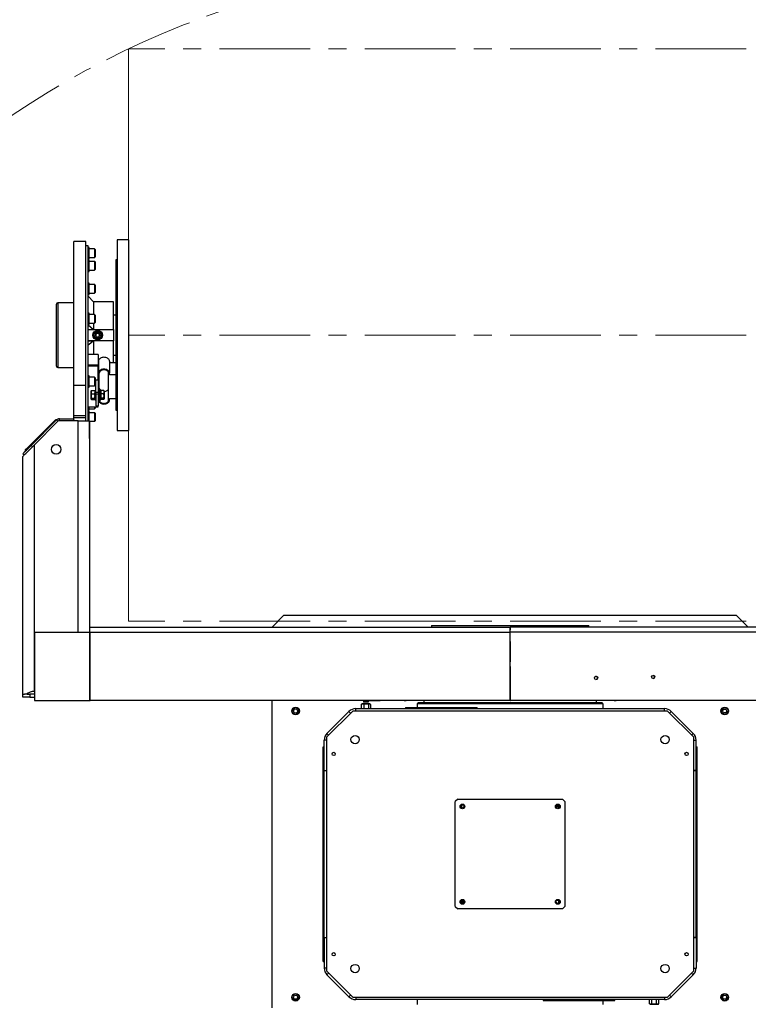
# Model space of a CAD drawing. Header units: millimetres. Extents: x 36 to 589, y 6 to 414.
# Tile 4 of 58: x 135 to 237, y 120 to 258. Entities that reach past the tile are written whole.
import ezdxf

# ---------------------------------------------------------------- set-up
doc = ezdxf.new("R2010")
doc.units = ezdxf.units.MM
doc.linetypes.add('CENTERX2', pattern=[20.32, 12.7, -2.54, 2.54, -2.54])
doc.styles.add('SLDTEXTSTYLE1', font='TXT', dxfattribs={"width": 0.75})
doc.dimstyles.new('SLDDIMSTYLE5', dxfattribs={"dimtxt": 3.5, "dimasz": 5, "dimexe": 0, "dimexo": 0.0625, "dimgap": 0.875, "dimtad": 0, "dimtih": 1, "dimtoh": 1, "dimdec": 0, "dimlfac": 15, "dimrnd": 1e-09, "dimzin": 12, "dimdsep": 46, "dimtxsty": 'SLDTEXTSTYLE1', "dimsah": 1, "dimcen": 0.09, "dimadec": 0, "dimazin": 0, "dimtfac": 1, "dimtdec": 0, "dimtofl": 0, "dimtmove": 0, "dimatfit": 3, "dimfxl": 0, "dimtolj": 1, "dimtzin": 12, "dimarcsym": 0})

# ---------------------------------------------------------------- blocks, each defined once
blk = doc.blocks.new('*D15')
at = {"color": 7, "linetype": 'Continuous', "lineweight": 0}
for p, q in [((301.93, 218.34), (314.66, 228.32)), ((314.66, 228.32), (335.04, 228.32))]:
    blk.add_line(p, q, dxfattribs=at)
blk.add_solid([(301.93, 218.34), (306.27, 220.91), (305.47, 221.93)], dxfattribs=at)
at = {"color": 7, "linetype": 'Continuous', "lineweight": 0, "char_height": 3.5, "attachment_point": 1, "style": 'SLDTEXTSTYLE1'}
for s, insert in [('%%c', (317.83, 232.83)), ('3736', (323.11, 232.83))]:
    blk.add_mtext(s, dxfattribs=dict(at, insert=insert))

msp = doc.modelspace()

# ---------------------------------------------------------------- linework, layer by layer
at = {"color": 7, "linetype": 'Continuous', "lineweight": 0}
msp.add_line((150.607635, 254.0172337), (150.607635, 174.0172337), dxfattribs=at)
at = {"color": 7, "linetype": 'CENTERX2', "lineweight": 0}
for p, q in [((257.2743017, 254.0172337), (150.607635, 254.0172337)), ((257.2743017, 214.0172337), (150.6217928, 214.0172337)), ((257.2743017, 174.0172337), (150.607635, 174.0172337))]:
    msp.add_line(p, q, dxfattribs=at)
at = {"color": 7, "linetype": 'Continuous', "lineweight": 30}
for p, q in [((142.9409669, 206.9955681), (142.9409669, 227.083903)), ((144.607636, 206.9955681), (144.607636, 227.083903)), ((150.6076342, 227.3505662), (149.0076349, 227.3505662)), ((149.0076349, 227.3505662), (149.0076349, 225.5642389)), ((150.6076342, 227.3505662), (150.6076342, 225.5642389)), ((144.940969, 226.5172377), (144.607636, 226.5172377)), ((144.940969, 202.0505681), (144.940969, 226.5172377)), ((145.1076355, 224.6597265), (145.1076355, 226.2597297)), ((145.8276358, 226.0597283), (145.1076355, 226.0597283)), ((145.8276358, 226.0597283), (145.8276358, 224.8597279)), ((145.9076331, 225.9797309), (145.9076331, 224.9397252)), ((145.1076355, 224.8597279), (145.8276358, 224.8597279)), ((145.1076355, 222.9177132), (145.1076355, 224.5177164)), ((145.8276358, 224.317715), (145.1076355, 224.317715)), ((145.8276358, 224.317715), (145.8276358, 223.1177146)), ((149.0076349, 224.5172316), (148.8076336, 224.5172316)), ((148.8076336, 224.5172316), (148.8076336, 203.5172318)), ((149.0076349, 225.5642389), (149.0076349, 200.6839012)), ((150.6076342, 225.5642389), (150.6076342, 200.6839012)), ((145.1076355, 223.1177146), (145.8276358, 223.1177146)), ((145.9076331, 224.2377097), (145.9076331, 223.1977119)), ((145.1076355, 219.9331973), (145.1076355, 221.2988828)), ((145.8276358, 221.0988894), (145.1076355, 221.0988894)), ((145.8276358, 221.0988894), (145.8276358, 219.8988889)), ((145.9076331, 221.018884), (145.9076331, 219.9788863)), ((145.6952141, 218.6838999), (144.940969, 219.438145)), ((145.1076355, 219.6988875), (145.1076355, 219.9331973)), ((145.1076355, 219.8988889), (145.8276358, 219.8988889)), ((140.5009673, 218.325819), (140.5009673, 218.3505669)), ((140.5009673, 209.6839005), (140.5009673, 218.325819)), ((140.7009687, 218.5505683), (140.7009687, 218.524676)), ((140.7009687, 218.524676), (140.7009687, 209.4838991)), ((148.4743005, 218.6838999), (145.6952141, 218.6838999)), ((145.6952141, 218.6838999), (145.6952141, 216.8932889)), ((148.4743005, 214.8032242), (148.4743005, 218.6838999)), ((145.1076355, 215.4932871), (145.1076355, 217.0932903)), ((145.8276358, 216.8932889), (145.1076355, 216.8932889)), ((145.8276358, 216.8932889), (145.8276358, 215.6932885)), ((145.9076331, 216.8132836), (145.9076331, 215.7732859)), ((144.940969, 215.4353593), (145.6952141, 214.8032242)), ((144.940969, 214.8032242), (148.4743005, 214.8032242)), ((144.940969, 214.8032242), (145.6952141, 214.8032242)), ((145.1076355, 215.6932885), (145.8276358, 215.6932885)), ((145.6952141, 215.6932885), (145.6952141, 214.8032242)), ((148.4743005, 214.8032242), (148.4743005, 213.2312431)), ((145.9663834, 214.0172377), (145.9693438, 214.0223637)), ((145.9693438, 214.0121037), (145.9663834, 214.0172377)), ((146.1173779, 214.278767), (146.1203422, 214.2839009)), ((146.1203422, 213.7505665), (146.1173779, 213.7557004)), ((146.1203422, 214.2839009), (146.1262669, 214.2839009)), ((146.1262669, 213.7505665), (146.1203422, 213.7505665)), ((146.4223351, 214.2839009), (146.4282598, 214.2839009)), ((146.4282598, 213.7505665), (146.4223351, 213.7505665)), ((146.4282598, 214.2839009), (146.4312242, 214.278767)), ((146.4312242, 213.7557004), (146.4282598, 213.7505665)), ((146.5792583, 214.0223637), (146.5822226, 214.0172377)), ((146.5822226, 214.0172377), (146.5792583, 214.0121037)), ((148.4743005, 213.2312431), (144.940969, 213.2312431)), ((144.940969, 213.2312431), (145.6952141, 213.2312431)), ((145.6952141, 213.2312431), (145.6952141, 211.3302285)), ((148.4743005, 210.1281459), (148.4743005, 213.2312431)), ((146.3409669, 211.3302285), (144.940969, 211.3302285)), ((146.3409669, 211.3302285), (146.3409669, 209.8688736)), ((144.940969, 209.8688736), (146.3409669, 209.8688736)), ((146.3409669, 209.6803083), (144.940969, 209.6803083)), ((146.3409669, 209.8688736), (146.3409669, 209.6803083)), ((146.3409669, 207.7829097), (146.3409669, 209.6803083)), ((146.3743017, 209.4210361), (146.3409669, 209.4210361)), ((146.3743017, 210.3638465), (146.3743017, 208.7139343)), ((147.9409701, 210.3638465), (147.9409701, 208.7139343)), ((148.8076336, 210.1281459), (147.9409701, 210.1281459)), ((145.1076355, 206.7355806), (145.1076355, 208.3355799)), ((145.8276358, 208.1355824), (145.1076355, 208.1355824)), ((145.8276358, 208.1355824), (145.8276358, 207.9598441)), ((145.8276358, 207.9598441), (145.8276358, 206.935582)), ((145.9076331, 208.0555811), (145.9076331, 207.9032753)), ((145.9076331, 207.9032753), (145.9076331, 207.0155794)), ((146.3743017, 208.7139343), (146.3743017, 207.7711239)), ((146.5076334, 205.9831355), (146.5076334, 208.7139343)), ((147.8076345, 204.9426967), (147.8076345, 208.7139343)), ((147.9409701, 208.4782337), (147.9409701, 208.7139343)), ((148.8076336, 208.4782337), (147.9409701, 208.4782337)), ((144.607636, 206.9955681), (142.9409669, 206.9955681)), ((142.9409669, 202.750569), (142.9409669, 206.9955681)), ((144.607636, 202.750569), (144.607636, 206.9955681)), ((145.1076355, 206.935582), (145.8276358, 206.935582)), ((146.0409687, 207.7829097), (146.3409669, 207.7829097)), ((146.0409687, 207.7711239), (146.0409687, 207.7829097)), ((146.0409687, 206.0269291), (146.0409687, 207.7711239)), ((146.3743017, 206.0269291), (146.3743017, 207.7711239)), ((145.3743027, 206.0504967), (145.3743027, 206.2164718)), ((145.3743027, 205.5031393), (145.3743027, 206.0504967)), ((145.3743027, 205.1024451), (145.3743027, 205.5031393)), ((145.3743027, 205.0831372), (145.3743027, 205.1024451)), ((145.424915, 206.2818383), (145.8570208, 206.2818383)), ((145.424915, 205.8191552), (145.8570208, 205.8191552)), ((145.424915, 205.1871235), (145.8570208, 205.1871235)), ((145.9076331, 206.3164686), (145.9076331, 205.1783973)), ((145.9076331, 205.1783973), (145.9076331, 204.9831365)), ((146.0409687, 205.7440852), (146.0409687, 206.0269291)), ((146.0409687, 206.0269291), (146.3743017, 206.0269291)), ((146.3743017, 205.7440852), (146.0409687, 205.7440852)), ((146.0409687, 205.7440852), (146.0409687, 204.1413083)), ((146.3743017, 206.0269291), (146.3743017, 205.7440852)), ((146.5743031, 205.9831355), (146.3743017, 205.9831355)), ((146.3743017, 204.1413083), (146.3743017, 205.7440852)), ((146.3743017, 205.3164695), (146.5743031, 205.3164695)), ((146.5076334, 204.9426967), (146.5076334, 205.3164695)), ((146.5743031, 204.9831365), (146.5743031, 206.3164686)), ((146.7076348, 204.9831365), (146.7076348, 206.3164686)), ((146.7076348, 206.2609488), (146.7343019, 206.2438383)), ((146.7343019, 206.2164718), (146.7076348, 206.2164718)), ((146.7076348, 205.0831372), (146.7343019, 205.0831372)), ((147.1236871, 206.2818383), (146.7343019, 206.2818383)), ((146.7343019, 206.2818383), (146.7343019, 206.0504967)), ((146.7343019, 206.0504967), (146.7343019, 205.8191552)), ((147.1236871, 205.8191552), (146.7343019, 205.8191552)), ((146.7343019, 205.8191552), (146.7343019, 205.5031393)), ((146.7343019, 205.5031393), (146.7343019, 205.1871235)), ((147.1236871, 205.1871235), (146.7343019, 205.1871235)), ((146.7343019, 205.1871235), (146.7343019, 205.1024451)), ((146.7343019, 205.1024451), (146.7343019, 205.0177708)), ((147.1743034, 206.2164718), (147.1624778, 206.236948)), ((147.1624778, 205.062657), (147.1743034, 205.0831372)), ((147.1743034, 206.2164718), (147.1743034, 206.0504967)), ((147.1743034, 206.0504967), (147.1743034, 205.5031393)), ((147.1743034, 205.5031393), (147.1743034, 205.1024451)), ((147.1743034, 205.1024451), (147.1743034, 205.0831372)), ((147.9409701, 205.1783973), (148.8076336, 205.1783973)), ((147.9409701, 204.9426967), (147.9409701, 205.1783973)), ((144.940969, 203.9763187), (146.3409669, 203.9763187)), ((145.1076355, 203.5167549), (145.1076355, 203.9763187)), ((145.1076355, 203.7167563), (145.8276358, 203.7167563)), ((145.424915, 205.0177708), (145.8570208, 205.0177708)), ((145.8276358, 203.9763187), (145.8276358, 203.7167563)), ((145.9076331, 203.9763187), (145.9076331, 203.7967537)), ((146.0409687, 204.1413083), (146.3743017, 204.1413083)), ((146.3409669, 203.9763187), (146.3409669, 204.1413083)), ((147.1236871, 205.0177708), (146.7343019, 205.0177708)), ((140.9180926, 202.0505681), (140.9180926, 202.3172353)), ((140.9180926, 202.3172353), (142.9409669, 202.3172353)), ((144.607636, 202.750569), (142.9409669, 202.750569)), ((142.9409669, 202.4505669), (142.9409669, 202.750569)), ((144.607636, 202.4505669), (142.9409669, 202.4505669)), ((142.9409669, 202.1838997), (142.9409669, 202.4505669)), ((144.607636, 202.4505669), (144.607636, 202.750569)), ((144.607636, 202.0505681), (144.607636, 202.4505669)), ((145.1076355, 202.0505681), (145.1076355, 203.3747369)), ((145.8276358, 203.1747395), (145.1076355, 203.1747395)), ((145.8276358, 203.1747395), (145.8276358, 202.5747393)), ((145.8276358, 202.5747393), (145.8276358, 201.9747391)), ((145.9076331, 203.0947382), (145.9076331, 202.5747393)), ((145.9076331, 202.5747393), (145.9076331, 202.0547404)), ((148.8076336, 203.5172318), (149.0076349, 203.5172318)), ((140.1948101, 202.0034248), (136.4235765, 198.2321912)), ((136.9892564, 198.6093138), (140.54097, 202.1610235)), ((137.4076333, 198.6505682), (140.7295313, 201.9724622)), ((140.2890887, 201.9091462), (140.1948101, 202.0034248)), ((140.4305107, 202.2391294), (140.5247933, 202.1448468)), ((140.7295313, 201.9724622), (140.54097, 202.1610235)), ((143.5409671, 202.0505681), (140.9180926, 202.0505681)), ((142.9409669, 202.1838997), (142.9409669, 202.0505681)), ((143.5409671, 202.0505681), (145.1409664, 202.0505681)), ((143.5409671, 172.4361116), (143.5409671, 202.0505681)), ((144.607636, 202.0505681), (144.5992675, 202.0505681)), ((145.1409664, 202.0505681), (145.1409664, 172.445094)), ((145.1409664, 201.9747391), (145.8276358, 201.9747391)), ((145.1409664, 199.7379516), (145.1409664, 201.9747391)), ((145.1409664, 199.5505665), (145.1409664, 199.7379516)), ((149.0076349, 200.6839012), (150.6076342, 200.6839012)), ((136.4235765, 198.2321912), (136.5178552, 198.1379086)), ((136.9892564, 198.6093138), (137.1778216, 198.4207525)), ((137.4076333, 198.6505682), (137.4076333, 164.2172331)), ((135.807638, 163.8172343), (135.807638, 197.0505689)), ((135.9993106, 197.2422415), (135.8107454, 197.4308028)), ((136.2821546, 197.902208), (136.187868, 197.9964867)), ((172.2743021, 174.8172337), (170.6743008, 173.2172345)), ((235.6076346, 174.8172337), (172.2743021, 174.8172337)), ((237.2076359, 173.2172345), (235.6076346, 174.8172337)), ((192.9409679, 173.4172339), (211.719143, 173.4172339)), ((211.719143, 173.4172339), (214.9409688, 173.4172339)), ((137.4518639, 172.4361056), (137.4518719, 162.9694397)), ((137.4518639, 172.4361056), (137.4534772, 172.4361056)), ((145.1749927, 172.4361136), (137.4534772, 172.4361056)), ((137.4534772, 172.4361056), (137.4534852, 162.9694397)), ((145.1320416, 172.4361136), (145.1867944, 172.4911982)), ((145.1749927, 172.4361136), (145.1750007, 162.9694456)), ((145.1984769, 172.4361136), (145.1749927, 172.4361136)), ((145.1958225, 172.4561129), (145.1759424, 172.4361136)), ((145.1867467, 172.4839006), (203.9186851, 172.4839006)), ((145.1867467, 172.4561129), (145.1867467, 172.4839006)), ((145.2184326, 172.4561129), (145.1867467, 172.4561129)), ((145.1867467, 172.4561129), (145.2133185, 172.4561129)), ((145.1984769, 172.4361136), (145.2184326, 172.4361136)), ((145.1984889, 162.9694456), (145.1984769, 172.4361136)), ((145.2076362, 173.2172345), (203.9409683, 173.2172345)), ((145.2184326, 172.4561129), (145.2133185, 172.4561129)), ((145.2184326, 172.4361136), (145.2184326, 172.4561129)), ((203.9186851, 172.4839006), (203.8869849, 162.9695013)), ((262.6743005, 173.2172345), (203.9409683, 173.2172345)), ((262.6951899, 172.4839006), (203.9632516, 172.4839006)), ((203.9949518, 162.9695013), (203.9632516, 172.4839006)), ((203.9409683, 171.1972907), (203.9314836, 168.3505669)), ((203.9504531, 168.3505669), (203.9409683, 171.1972907)), ((203.9409683, 168.3505669), (203.9280737, 168.3505669)), ((203.9409683, 166.0172338), (203.9409683, 168.3505669)), ((203.953863, 168.3505669), (203.9409683, 168.3505669)), ((203.9237094, 166.0172338), (203.9135549, 162.9695013)), ((203.9409683, 166.0172338), (203.9203374, 166.0172338)), ((203.9223766, 165.617233), (203.9595601, 165.617233)), ((203.9233762, 165.9172331), (203.9585605, 165.9172331)), ((203.9615993, 166.0172338), (203.9409683, 166.0172338)), ((203.9683818, 162.9695013), (203.9582273, 166.0172338)), ((135.807638, 163.4172335), (135.807638, 163.8172343)), ((135.807638, 163.8172343), (136.0430605, 163.8172343)), ((136.349333, 163.8172343), (136.0430605, 163.8172343)), ((136.4076342, 163.8172343), (136.349333, 163.8172343)), ((136.4076342, 163.8172343), (136.807637, 163.8172343)), ((136.807637, 163.8172343), (136.807637, 163.4172335)), ((137.4518719, 163.8172343), (136.807637, 163.8172343)), ((137.4076333, 164.2172331), (137.4518719, 164.2172331)), ((203.9190448, 164.6172339), (203.9628919, 164.6172339)), ((136.807637, 163.4172335), (135.807638, 163.4172335)), ((136.807637, 163.4172335), (137.4518719, 163.4172335)), ((137.4518719, 162.9694397), (145.1733834, 162.9694456)), ((137.4518719, 162.9694397), (137.4534852, 162.9694397)), ((137.4534852, 162.9694397), (145.1750007, 162.9694456)), ((145.1750007, 162.9694456), (145.1733834, 162.9694456)), ((145.1750007, 162.9694456), (145.1984889, 162.9694456)), ((203.8869849, 162.9695013), (145.1984889, 162.9694456)), ((145.1984889, 162.9694456), (145.2250566, 162.9694456)), ((203.9135549, 162.9695013), (145.2250566, 162.9694456)), ((170.607635, 162.9694695), (170.607635, 119.9983313)), ((183.1340518, 162.3996252), (183.1340518, 161.8172342)), ((183.254781, 162.4694819), (183.2536048, 162.4694819)), ((184.3202716, 162.4694819), (183.254781, 162.4694819)), ((184.1202702, 162.7861494), (183.4536042, 162.7861494)), ((184.0979423, 162.7028162), (183.4759321, 162.7028162)), ((183.4981348, 162.3996252), (183.4981348, 161.8172342)), ((183.9685009, 162.9694834), (185.7712136, 162.9694834)), ((184.1510203, 162.3996252), (184.1510203, 161.8172342)), ((184.4398227, 162.3996252), (184.4398227, 161.8172342)), ((203.9409683, 162.4839002), (190.9409688, 162.4839002)), ((203.9409683, 162.6172338), (191.0743014, 162.6172338)), ((191.8743021, 162.9694893), (191.8743021, 162.6172338)), ((203.9135549, 162.9695013), (203.8869849, 162.9695013)), ((216.8076353, 162.6172338), (203.9409683, 162.6172338)), ((216.9409679, 162.4839002), (203.9409683, 162.4839002)), ((203.9683818, 162.9695013), (203.9949518, 162.9695013)), ((262.6568801, 162.9694456), (203.9683818, 162.9695013)), ((262.6834478, 162.9694456), (203.9949518, 162.9695013)), ((216.0076346, 162.6172338), (216.0076346, 162.9694893)), ((173.6373292, 161.5350658), (173.8334583, 161.7724433)), ((173.7448381, 161.2465237), (173.6373292, 161.5350658)), ((174.048478, 161.1953591), (173.7448381, 161.2465237)), ((173.8334583, 161.7724433), (174.1370982, 161.7212767)), ((174.2446071, 161.4327346), (174.048478, 161.1953591)), ((174.1370982, 161.7212767), (174.2446071, 161.4327346)), ((181.9409675, 161.4839012), (178.2743023, 157.817234)), ((178.3314512, 158.3505247), (181.407635, 161.4267085)), ((181.6457059, 161.1886377), (181.407635, 161.4267085)), ((225.9409692, 161.4839012), (181.9409675, 161.4839012)), ((182.3504434, 161.8172342), (225.5314933, 161.8172342)), ((182.3504434, 161.4839012), (182.3504434, 161.8172342)), ((189.3110848, 161.9505678), (199.3110842, 161.9505678)), ((225.5314933, 161.4839012), (225.5314933, 161.8172342)), ((229.6076344, 157.817234), (225.9409692, 161.4839012)), ((226.2362308, 161.1886377), (226.4743016, 161.4267085)), ((229.5504854, 158.3505247), (226.4743016, 161.4267085)), ((233.6338864, 161.5066086), (233.8070935, 161.7611939)), ((233.7677624, 161.2293139), (233.6338864, 161.5066086)), ((234.0748436, 161.2066065), (233.7677624, 161.2293139)), ((233.8070935, 161.7611939), (234.1141747, 161.7384865)), ((234.2480507, 161.4611918), (234.0748436, 161.2066065)), ((234.1141747, 161.7384865), (234.2480507, 161.4611918)), ((178.5695221, 158.1124539), (178.3314512, 158.3505247)), ((229.3124146, 158.1124539), (229.5504854, 158.3505247)), ((177.9409256, 153.1505251), (177.9409256, 157.4077154)), ((178.2743023, 157.4077154), (177.9409256, 157.4077154)), ((178.2743023, 157.817234), (178.2743023, 125.1505667)), ((229.6076344, 125.1505667), (229.6076344, 157.817234)), ((229.6076344, 157.4077154), (229.9410111, 157.4077154)), ((229.9410111, 153.1505251), (229.9410111, 157.4077154)), ((177.807592, 126.4838581), (177.807592, 156.4838583)), ((177.807592, 156.4838583), (177.9409256, 156.4838583)), ((229.9410111, 156.4839427), (230.0743447, 156.4839427)), ((230.0743447, 126.4839425), (230.0743447, 156.4839427)), ((177.9409256, 129.8171912), (177.9409256, 153.1505251)), ((177.9409256, 153.1505251), (178.2743023, 153.1505251)), ((177.9409256, 153.1505251), (178.2743023, 153.1505251)), ((229.6076344, 153.1505251), (229.9410111, 153.1505251)), ((229.9410111, 153.1505251), (229.6076344, 153.1505251)), ((229.9410111, 129.8171912), (229.9410111, 153.1505251)), ((196.6076351, 149.1505672), (196.2743015, 148.8172337)), ((196.2743015, 134.1505671), (196.2743015, 148.8172337)), ((196.6076351, 149.1505672), (211.2743016, 149.1505672)), ((211.6076352, 148.8172337), (211.2743016, 149.1505672)), ((211.6076352, 148.8172337), (211.6076352, 134.1505671)), ((197.1260266, 148.322009), (197.1260266, 147.9791253)), ((210.3834327, 148.1839006), (210.8318375, 148.1839006)), ((210.8318375, 148.1172338), (210.3834327, 148.1172338)), ((210.3967509, 148.1839006), (210.3924052, 148.2216576)), ((210.7559101, 134.6457918), (210.7559101, 134.9886755)), ((196.2743015, 134.1505671), (196.6076351, 133.8172336)), ((211.2743016, 133.8172336), (196.6076351, 133.8172336)), ((197.0500992, 134.850567), (197.498504, 134.850567)), ((197.498504, 134.7839002), (197.0500992, 134.7839002)), ((211.2743016, 133.8172336), (211.6076352, 134.1505671)), ((177.9409256, 129.8172756), (178.2743023, 129.8172756)), ((177.9409256, 129.8172756), (177.9409256, 125.5600854)), ((177.9409256, 129.8171912), (178.2743023, 129.8171912)), ((229.9410111, 129.8172756), (229.6076344, 129.8172756)), ((229.6076344, 129.8171912), (229.9410111, 129.8171912)), ((229.9410111, 129.8172756), (229.9410111, 125.5600854)), ((177.807592, 126.4838581), (177.9409256, 126.4838581)), ((178.2743023, 125.5600854), (177.9409256, 125.5600854)), ((229.6076344, 125.5600854), (229.9410111, 125.5600854)), ((229.9410111, 126.4839425), (230.0743447, 126.4839425)), ((178.2743023, 125.1505667), (181.9409675, 121.4838996)), ((178.5695221, 124.8553469), (178.3314512, 124.617276)), ((178.3314512, 124.617276), (181.407635, 121.5410922)), ((225.9409692, 121.4838996), (229.6076344, 125.1505667)), ((229.5504854, 124.617276), (226.4743016, 121.5410922)), ((229.3124146, 124.8553469), (229.5504854, 124.617276)), ((173.633886, 121.506609), (173.8070931, 121.7611943)), ((173.767762, 121.2293142), (173.633886, 121.506609)), ((174.0748432, 121.2066069), (173.767762, 121.2293142)), ((173.8070931, 121.7611943), (174.1141743, 121.7384869)), ((174.2480503, 121.4611922), (174.0748432, 121.2066069)), ((174.1141743, 121.7384869), (174.2480503, 121.4611922)), ((181.6457059, 121.7791631), (181.407635, 121.5410922)), ((181.9409675, 121.4838996), (225.9409692, 121.4838996)), ((182.3504434, 121.4838996), (182.3504434, 121.1505666)), ((225.5314933, 121.1505666), (182.3504434, 121.1505666)), ((223.4421101, 120.5681756), (223.4421101, 121.1505666)), ((223.7309124, 120.5681756), (223.7309124, 121.1505666)), ((224.3837979, 120.5681756), (224.3837979, 121.1505666)), ((224.7478809, 120.5681756), (224.7478809, 121.1505666)), ((225.5314933, 121.4838996), (225.5314933, 121.1505666)), ((226.2362308, 121.7791631), (226.4743016, 121.5410922)), ((233.6373296, 121.5350662), (233.8334587, 121.7724417)), ((233.7448385, 121.2465241), (233.6373296, 121.5350662)), ((234.0484784, 121.1953575), (233.7448385, 121.2465241)), ((233.8334587, 121.7724417), (234.1370986, 121.7212771)), ((234.2446075, 121.432735), (234.0484784, 121.1953575)), ((234.1370986, 121.7212771), (234.2446075, 121.432735)), ((208.5708525, 121.017233), (218.5708519, 121.017233))]:
    msp.add_line(p, q, dxfattribs=at)
at = {"color": 7, "linetype": 'Continuous', "lineweight": 30, "flags": 128}
for points in [[(145.6952141, 213.2312431), (145.3214731, 212.9132245), (144.940969, 212.5991081)], [(147.9409701, 210.3638465), (147.929069, 210.4600325), (147.8937275, 210.5532939), (147.8360222, 210.6408014), (147.7577017, 210.7198928), (147.6611501, 210.78816), (147.5493, 210.8435367), (147.4255489, 210.884346), (147.2936597, 210.9093323), (147.1576339, 210.9177485), (147.0216122, 210.9093323), (146.889719, 210.884346), (146.7659678, 210.8435367), (146.6541177, 210.78816), (146.5575662, 210.7198928), (146.4792496, 210.6408014), (146.4215444, 210.5532939), (146.3862028, 210.4600325), (146.3743017, 210.3638465)], [(147.9409701, 208.7139343), (147.929069, 208.8101203), (147.8937275, 208.9033817), (147.8360222, 208.9908813), (147.7577017, 209.0699727), (147.6611501, 209.1382478), (147.5493, 209.1936245), (147.4255489, 209.2344259), (147.2936597, 209.2594201), (147.1576339, 209.2678363), (147.0216122, 209.2594201), (146.889719, 209.2344259), (146.7659678, 209.1936245), (146.6541177, 209.1382478), (146.5575662, 209.0699727), (146.4792496, 208.9908813), (146.4215444, 208.9033817), (146.3862028, 208.8101203), (146.3743017, 208.7139343)], [(147.8076345, 208.7139343), (147.7951453, 208.8036035), (147.7581587, 208.8898236), (147.6980891, 208.9692806), (147.6172533, 209.0389306), (147.5187546, 209.0960954), (147.40638, 209.1385657), (147.2844448, 209.1647202), (147.1576339, 209.1735497), (147.030827, 209.1647202), (146.9088918, 209.1385657), (146.7965132, 209.0960954), (146.6980146, 209.0389306), (146.6171787, 208.9692806), (146.5571132, 208.8898236), (146.5201265, 208.8036035), (146.5076334, 208.7139343)], [(147.1743034, 206.1331445), (147.2844448, 206.141823), (147.40638, 206.1679815), (147.5187546, 206.2104518), (147.6172533, 206.2676126), (147.6980891, 206.3372626), (147.7581587, 206.4167236), (147.7951453, 206.5029437), (147.8076345, 206.5926129)], [(147.1743034, 206.0504967), (147.1711324, 206.1064099), (147.1236871, 206.2818383)], [(147.1236871, 206.2818383), (147.1604115, 206.2403534), (147.1616553, 206.2364752)], [(147.1236871, 205.8191552), (147.1422758, 205.8689171), (147.1743034, 206.0504967)], [(147.1236871, 205.1871235), (147.1604115, 205.3419485), (147.1743034, 205.5031393)], [(147.1236871, 205.0177708), (147.1604115, 205.0592556), (147.1743034, 205.1024451)], [(146.3743017, 204.9426967), (146.3862028, 204.8465147), (146.4215444, 204.7532533), (146.4792496, 204.6657457), (146.5575662, 204.5866583), (146.6541177, 204.5183832), (146.7659678, 204.4630065), (146.889719, 204.4222012), (147.0216122, 204.3972109), (147.1576339, 204.3887947), (147.2936597, 204.3972109), (147.4255489, 204.4222012), (147.5493, 204.4630065), (147.6611501, 204.5183832), (147.7577017, 204.5866583), (147.8360222, 204.6657457), (147.8937275, 204.7532533), (147.929069, 204.8465147), (147.9409701, 204.9426967)], [(146.5076334, 204.9426967), (146.5201265, 204.8530275), (146.5571132, 204.7668074), (146.6171787, 204.6873465), (146.6980146, 204.6176964), (146.7965132, 204.5605356), (146.9088918, 204.5180653), (147.030827, 204.4919068), (147.1576339, 204.4830774), (147.2844448, 204.4919068), (147.40638, 204.5180653), (147.5187546, 204.5605356), (147.6172533, 204.6176964), (147.6980891, 204.6873465), (147.7581587, 204.7668074), (147.7951453, 204.8530275), (147.8076345, 204.9426967)], [(140.1948101, 202.0034248), (140.2407931, 202.0494118), (140.2850078, 202.0936265), (140.3257575, 202.1343762), (140.3614766, 202.1700913), (140.3907901, 202.1994049), (140.4125697, 202.2211884), (140.4259807, 202.2345994), (140.4305107, 202.2391294)], [(135.807638, 197.0505689), (135.8164039, 197.0593308), (135.8425981, 197.085529), (135.8859426, 197.1288775), (135.9459605, 197.1888954), (136.0219922, 197.2649271), (136.1132111, 197.3561381), (136.2186001, 197.461535), (136.3370226, 197.5799575), (136.4671753, 197.7101102), (136.6076356, 197.8505665), (136.7568539, 197.9997888), (136.9132088, 198.1561397), (137.0749758, 198.3179067), (137.2403906, 198.4833215), (137.4076333, 198.6505682)], [(135.8107454, 197.4308028), (135.8193364, 197.4393938), (135.8449902, 197.4650477), (135.8873334, 197.5073868), (135.945738, 197.5657954), (136.0193616, 197.6394191), (136.1071315, 197.7271849), (136.20776, 197.8278174), (136.319785, 197.9398424), (136.4415771, 198.0616306), (136.5713563, 198.1914097), (136.7072231, 198.3272765), (136.8472066, 198.46726), (136.9892564, 198.6093138)], [(136.187868, 197.9964867), (136.1923979, 198.0010166), (136.2058129, 198.0144316), (136.2275964, 198.0362112), (136.256906, 198.0655247), (136.2926211, 198.1012398), (136.3333748, 198.1419895), (136.3775935, 198.1862082), (136.4235765, 198.2321912)], [(185.7712136, 162.9694834), (185.7712136, 162.9694834)], [(224.6271517, 120.4983189), (224.6223257, 120.4983189), (224.5928413, 120.4983189), (224.5400813, 120.4983189), (224.4665073, 120.4983189), (224.3755625, 120.4983189), (224.2714988, 120.4983189), (224.1591817, 120.4983189), (224.0438627, 120.4983189), (223.9309357, 120.4983189), (223.8256798, 120.4983169), (223.7330165, 120.4983169), (223.6572788, 120.4983169), (223.6020094, 120.4983169), (223.5697911, 120.4983169), (223.56213, 120.4983169), (223.5793855, 120.4983169), (223.6207511, 120.4983169), (223.6842897, 120.4983169), (223.7670348, 120.4983169), (223.8651143, 120.4983189), (223.9739424, 120.4983189), (224.088431, 120.4983189), (224.2032276, 120.4983189), (224.3129617, 120.4983189), (224.4125055, 120.4983189), (224.4972017, 120.4983189), (224.5630926, 120.4983189), (224.6070948, 120.4983189), (224.6271517, 120.4983189)]]:
    msp.add_lwpolyline(points, dxfattribs=at)
at = {"color": 7, "linetype": 'CENTERX2', "lineweight": 0}
msp.add_circle((203.9480472, 141.4839004), 124.5288743, dxfattribs=at)
at = {"color": 7, "linetype": 'Continuous', "lineweight": 30}
for centre, radius in [((146.2743017, 214.0172337), 0.6666667), ((146.2743017, 214.0172337), 0.5333333), ((146.2743017, 214.0172337), 0.4666667), ((140.4743017, 198.0505671), 0.6666667), ((215.9580265, 166.1029182), 0.2265164), ((223.9403586, 166.2362517), 0.2265169), ((173.9409683, 161.4839004), 0.5333333), ((173.9409683, 161.4839004), 0.4666667), ((233.9409683, 161.4839004), 0.5333333), ((233.9409683, 161.4839004), 0.4666667), ((182.2743017, 157.4839004), 0.5833333), ((225.607635, 157.4839004), 0.5833333), ((179.2743017, 155.4839004), 0.2266667), ((228.607635, 155.4839004), 0.2266667), ((197.2743017, 148.1505671), 0.3333333), ((197.2743017, 148.1505671), 0.2266667), ((210.607635, 148.1505671), 0.3333333), ((210.607635, 148.1505671), 0.2266667), ((197.2743017, 134.8172337), 0.3333333), ((197.2743017, 134.8172337), 0.2266667), ((210.607635, 134.8172337), 0.3333333), ((210.607635, 134.8172337), 0.2266667), ((179.2743017, 127.4839004), 0.2266667), ((228.607635, 127.4839004), 0.2266667), ((182.2743017, 125.4839004), 0.5833333), ((225.607635, 125.4839004), 0.5833333), ((173.9409683, 121.4839004), 0.5333333), ((173.9409683, 121.4839004), 0.4666667), ((233.9409683, 121.4839004), 0.5333333), ((233.9409683, 121.4839004), 0.4666667)]:
    msp.add_circle(centre, radius, dxfattribs=at)
for centre, radius, start, end in [((145.827635, 225.9797287), 0.08, 0, 90), ((145.827635, 224.9397287), 0.08, 270, 360), ((145.827635, 224.2377125), 0.08, 0, 90), ((145.827635, 223.1977125), 0.08, 270, 0), ((145.827635, 221.0188864), 0.08, 0, 90), ((145.827635, 219.9788864), 0.08, 270, 360), ((140.7009683, 218.3505671), 0.2, 90, 180), ((145.827635, 216.8132875), 0.08, 0, 90), ((145.827635, 215.7732875), 0.08, 270, 0), ((145.9409683, 214.0172337), 0.3666667, 144.452785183, 215.547215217), ((146.2743017, 214.0172337), 0.305, 120.964238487, 179.035761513), ((146.2743017, 214.0172337), 0.305, 180.964238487, 239.035761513), ((146.2743017, 214.0172337), 0.2666667, 150, 210), ((146.2743017, 214.0172337), 0.2666667, 90, 150), ((146.2743017, 214.0172337), 0.2666667, 210, 270), ((146.2743017, 214.0172337), 0.305, 60.964238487, 119.035761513), ((146.2743017, 214.0172337), 0.305, 240.964238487, 299.035761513), ((146.2743017, 214.0172337), 0.2666667, 30, 90), ((146.2743017, 214.0172337), 0.2666667, 270, 330), ((146.2743017, 214.0172337), 0.305, 0.964238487, 59.035761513), ((146.2743017, 214.0172337), 0.305, 300.964238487, 359.035761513), ((146.2743017, 214.0172337), 0.2666667, 330, 30), ((146.607635, 214.0172337), 0.3666667, 324.452778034, 35.547221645), ((140.7009683, 209.6839004), 0.2, 180, 270), ((145.827635, 208.055581), 0.08, 0, 90), ((145.827635, 207.015581), 0.08, 270, 0), ((146.8965665, 206.6074083), 0.3892144, 182.178543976, 228.374728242), ((146.1146114, 205.49547), 1.0597197, 0.414660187, 17.784887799), ((147.0631236, 205.0934547), 0.1115427, 4.623089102, 57.114446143), ((145.827635, 203.7967549), 0.08, 270, 0), ((140.918092, 201.7839004), 0.5333333, 90, 135), ((145.827635, 203.0947388), 0.08, 0, 90), ((140.918092, 201.7839004), 0.2666667, 90, 135), ((145.827635, 202.0547388), 0.08, 270, 0), ((215.9308253, 166.103051), 0.2264469, 359.940558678, 86.565508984), ((215.9308655, 166.1025434), 0.2264068, 273.424912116, 0.069020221), ((223.9131545, 166.2363824), 0.2264492, 359.94111907, 86.565215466), ((223.9131963, 166.2358777), 0.2264075, 273.424828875, 0.068836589), ((137.407635, 162.6172337), 1.6, 90, 131.409622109), ((189.2743017, 163.4839004), 0.5333333, 254.692777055, 285.307331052), ((218.607635, 163.4839004), 0.5333333, 254.692668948, 285.307222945), ((182.3504441, 160.4839004), 1.3333333, 90, 135), ((225.5314926, 160.4839004), 1.3333333, 45, 90), ((179.2742595, 157.4077158), 1.3333333, 135, 180), ((228.6076772, 157.4077158), 1.3333333, 0, 45), ((179.2742595, 125.5600849), 1.3333333, 180, 225), ((228.6076772, 125.5600849), 1.3333333, 315, 360), ((182.3504441, 122.4839004), 1.3333333, 225, 270), ((225.5314926, 122.4839004), 1.3333333, 270, 315)]:
    msp.add_arc(centre, radius, start, end, dxfattribs=at)
for points in [[(144.607636, 227.083903), (142.9409669, 227.083903)], [(145.1076355, 226.2597297), (144.940969, 226.2597297)], [(144.940969, 224.6597265), (145.1076355, 224.6597265)], [(145.1076355, 224.5177164), (144.940969, 224.5177164)], [(144.940969, 222.9177132), (145.1076355, 222.9177132)], [(145.1076355, 221.2988828), (144.940969, 221.2988828)], [(144.940969, 219.6988875), (145.1076355, 219.6988875)], [(142.9409669, 218.5505683), (140.7009687, 218.5505683)], [(145.1076355, 217.0932903), (144.940969, 217.0932903)], [(148.8076336, 216.8172334), (148.4743005, 216.8172334)], [(144.940969, 215.4932871), (145.1076355, 215.4932871)], [(148.4743005, 211.217234), (148.8076336, 211.217234)], [(140.7009687, 209.4838991), (142.9409669, 209.4838991)], [(145.1076355, 208.3355799), (144.940969, 208.3355799)], [(144.940969, 206.7355806), (145.1076355, 206.7355806)], [(145.3862117, 206.237099), (145.3743027, 206.2164718)], [(145.3743027, 205.0831372), (145.3862117, 205.062506)], [(145.9076331, 206.2164718), (145.8958115, 206.236948)], [(145.8958115, 205.062657), (145.9076331, 205.0831372)], [(146.0409687, 206.3164686), (145.9076331, 206.3164686)], [(146.7076348, 206.3164686), (146.5743031, 206.3164686)], [(145.9076331, 204.9831365), (146.0409687, 204.9831365)], [(146.5743031, 204.9831365), (146.7076348, 204.9831365)], [(144.940969, 203.5167549), (145.1076355, 203.5167549)], [(145.1076355, 203.3747369), (144.940969, 203.3747369)], [(192.9409679, 173.4172339), (192.9409679, 173.2172345)], [(214.9409688, 173.2172345), (214.9409688, 173.4172339)], [(203.9186851, 172.4839006), (203.9409683, 172.4839006)], [(203.934348, 173.0024451), (203.9409683, 172.9027802)], [(203.9409683, 173.2172345), (203.9409683, 173.0172331)], [(203.9409683, 173.2172345), (203.9409683, 173.0172331)], [(203.9475887, 173.0024451), (203.9409683, 172.9027802)], [(203.9632516, 172.4839006), (203.9409683, 172.4839006)], [(183.1340518, 162.3996252), (183.1554022, 162.4104852)], [(183.2536048, 162.4694819), (183.1544048, 162.4122097)], [(183.4536042, 162.9694834), (183.4536042, 162.7861494)], [(183.4536042, 162.7861494), (183.4759321, 162.7028162)], [(184.0979423, 162.7028162), (184.1202702, 162.7861494)], [(184.1202702, 162.7861494), (184.1202702, 162.9694834)], [(184.4194697, 162.4122097), (184.3202716, 162.4694819)], [(191.0743014, 162.6172338), (190.9409688, 162.4839002)], [(190.9409688, 162.4839002), (190.9409688, 161.9505678)], [(216.9409679, 162.4839002), (216.8076353, 162.6172338)], [(216.9409679, 161.8172342), (216.9409679, 162.4839002)], [(189.3110848, 161.9505678), (189.3110848, 161.8172342)], [(199.3110842, 161.8172342), (199.3110842, 161.9505678)], [(190.9409688, 121.1505666), (190.9409688, 120.4839005)], [(208.5708525, 121.1505666), (208.5708525, 121.017233)], [(218.5708519, 121.017233), (218.5708519, 121.1505666)], [(216.9409679, 120.4839005), (216.9409679, 121.017233)], [(223.462465, 120.555589), (223.5616631, 120.4983169)], [(224.6283299, 120.4983189), (224.7275279, 120.555591)], [(224.7478809, 120.5681756), (224.7265305, 120.5573176)]]:
    msp.add_open_spline(points, degree=1, dxfattribs=at)
for points, knots in [([(145.9693438, 214.0223637), (145.9906447, 214.0592583), (146.0276579, 214.123368), (146.0801917, 214.2143656), (146.1063981, 214.2597514), (146.1173779, 214.278767)], [0, 0, 0, 0, 0.44061452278, 0.76563046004, 1, 1, 1, 1]), ([(146.1173779, 213.7557004), (146.0960769, 213.7925924), (146.0590625, 213.8566987), (146.0065279, 213.9476953), (145.9803234, 213.9930854), (145.9693438, 214.0121037)], [0, 0, 0, 0, 0.4405932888, 0.7656094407, 1, 1, 1, 1]), ([(146.1262669, 214.2839009), (146.1375719, 214.2839009), (146.1825288, 214.2839009), (146.2674326, 214.2839009), (146.3582302, 214.2839009), (146.4064338, 214.2839009), (146.4223351, 214.2839009)], [0, 0, 0, 0, 0.12159334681, 0.48354671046, 0.82963244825, 1, 1, 1, 1]), ([(146.4223351, 213.7505665), (146.4064338, 213.7505665), (146.3582302, 213.7505665), (146.2674326, 213.7505665), (146.1825288, 213.7505665), (146.1375719, 213.7505665), (146.1262669, 213.7505665)], [0, 0, 0, 0, 0.17036755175, 0.51645328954, 0.87840665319, 1, 1, 1, 1]), ([(146.4312242, 214.278767), (146.4525252, 214.241875), (146.4895396, 214.1777687), (146.5420742, 214.0867721), (146.5682787, 214.041382), (146.5792583, 214.0223637)], [0, 0, 0, 0, 0.4405932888, 0.7656094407, 1, 1, 1, 1]), ([(146.5792583, 214.0121037), (146.5579574, 213.9752091), (146.5209442, 213.9110994), (146.4684104, 213.8201017), (146.442204, 213.774716), (146.4312242, 213.7557004)], [0, 0, 0, 0, 0.44061452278, 0.76563046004, 1, 1, 1, 1]), ([(145.424915, 206.2818383), (145.4045414, 206.2243694), (145.3774999, 206.1480917), (145.3749351, 206.0698017), (145.3743027, 206.0504967)], [0, 0, 0, 0, 0.7534166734, 1, 1, 1, 1]), ([(145.3743027, 206.0504967), (145.3803913, 205.9901585), (145.3882956, 205.9118262), (145.4180744, 205.8364664), (145.424915, 205.8191552)], [0, 0, 0, 0, 0.7702858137, 1, 1, 1, 1]), ([(145.424915, 205.8191552), (145.4107691, 205.7678328), (145.3822178, 205.6642467), (145.376957, 205.5571661), (145.3743027, 205.5031393)], [0, 0, 0, 0, 0.4954564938, 1, 1, 1, 1]), ([(145.3743027, 205.5031393), (145.3743626, 205.4956493), (145.3748164, 205.438923), (145.3858744, 205.3319712), (145.4118223, 205.2356998), (145.424915, 205.1871235)], [0, 0, 0, 0, 0.0700842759, 0.5307851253, 1, 1, 1, 1]), ([(145.424915, 205.1871235), (145.4107691, 205.1733702), (145.3822184, 205.1456119), (145.3769572, 205.1169208), (145.3743027, 205.1024451)], [0, 0, 0, 0, 0.4954652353, 1, 1, 1, 1]), ([(145.3743027, 205.1024451), (145.3743626, 205.1004385), (145.3748164, 205.0852415), (145.3858744, 205.0565792), (145.4118223, 205.0307856), (145.424915, 205.0177708)], [0, 0, 0, 0, 0.0700842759, 0.5307851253, 1, 1, 1, 1]), ([(145.3872965, 206.2364752), (145.388006, 206.2385098), (145.3933831, 206.2539312), (145.4102625, 206.2688702), (145.424915, 206.2818383)], [0, 0, 0, 0, 0.1319371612, 1, 1, 1, 1]), ([(145.9076331, 206.0504967), (145.9070022, 206.0698018), (145.9044437, 206.1480921), (145.8773978, 206.2243695), (145.8570208, 206.2818383)], [0, 0, 0, 0, 0.2465823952, 1, 1, 1, 1]), ([(145.8570208, 206.2818383), (145.872793, 206.2681527), (145.8900071, 206.2532159), (145.8946039, 206.2377691), (145.894989, 206.2364752)], [0, 0, 0, 0, 0.9162319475, 1, 1, 1, 1]), ([(145.8570208, 205.8191552), (145.8638615, 205.8364664), (145.8936402, 205.9118262), (145.9015445, 205.9901585), (145.9076331, 206.0504967)], [0, 0, 0, 0, 0.2297141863, 1, 1, 1, 1]), ([(145.9076331, 205.5031393), (145.9075732, 205.5106294), (145.9071194, 205.5673557), (145.8960614, 205.6743081), (145.8701136, 205.7705789), (145.8570208, 205.8191552)], [0, 0, 0, 0, 0.0700840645, 0.5307835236, 1, 1, 1, 1]), ([(145.8570208, 205.1871235), (145.8711687, 205.2384457), (145.8997238, 205.3420308), (145.9049808, 205.4491124), (145.9076331, 205.5031393)], [0, 0, 0, 0, 0.4954598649, 1, 1, 1, 1]), ([(145.9076331, 205.1024451), (145.9075732, 205.1044517), (145.9071194, 205.1196487), (145.896061, 205.1483107), (145.8701135, 205.174107), (145.8570208, 205.1871235)], [0, 0, 0, 0, 0.0700832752, 0.5307775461, 1, 1, 1, 1]), ([(145.8570208, 205.0177708), (145.872793, 205.0314563), (145.8900071, 205.0463931), (145.8946039, 205.0618399), (145.894989, 205.0631339)], [0, 0, 0, 0, 0.9162319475, 1, 1, 1, 1]), ([(145.1867467, 172.4839006), (145.1869278, 172.5319163), (145.1872898, 172.6279485), (145.1902012, 172.7661055), (145.1946301, 172.8948391), (145.1988874, 172.9665765), (145.2010161, 173.0024451)], [0, 0, 0, 0, 0.2499979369, 0.5000005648, 0.7500013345, 1, 1, 1, 1]), ([(145.2010161, 173.0024451), (145.2010797, 173.0344814), (145.201207, 173.0985538), (145.2028037, 173.1652039), (145.2050237, 173.2091064), (145.2067653, 173.2145251), (145.2076362, 173.2172345)], [0, 0, 0, 0, 0.2500009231, 0.5000005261, 0.7499988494, 1, 1, 1, 1]), ([(203.934348, 173.0024451), (203.9321037, 172.9665771), (203.9276152, 172.8948424), (203.922839, 172.7661047), (203.9195739, 172.6279474), (203.9189814, 172.5319162), (203.9186851, 172.4839006)], [0, 0, 0, 0, 0.2500058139, 0.5000020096, 0.750001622, 1, 1, 1, 1]), ([(203.9409683, 173.2172345), (203.9400976, 173.2145252), (203.938356, 173.2091069), (203.9361349, 173.1652037), (203.9345397, 173.0985549), (203.9344119, 173.0344815), (203.934348, 173.0024451)], [0, 0, 0, 0, 0.2500076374, 0.5000055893, 0.7500047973, 1, 1, 1, 1]), ([(203.9475887, 173.0024451), (203.9475248, 173.0344815), (203.947397, 173.0985549), (203.9458018, 173.1652037), (203.9435807, 173.2091069), (203.9418391, 173.2145252), (203.9409683, 173.2172345)], [0, 0, 0, 0, 0.2499952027, 0.4999944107, 0.7499923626, 1, 1, 1, 1]), ([(203.9632516, 172.4839006), (203.9629553, 172.5319162), (203.9623628, 172.6279474), (203.9590977, 172.7661047), (203.9543215, 172.8948424), (203.949833, 172.9665771), (203.9475887, 173.0024451)], [0, 0, 0, 0, 0.2499983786, 0.4999979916, 0.749994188, 1, 1, 1, 1]), ([(183.4981348, 162.3996252), (183.4665353, 162.4142434), (183.4026511, 162.4437967), (183.307996, 162.4546089), (183.2175135, 162.4387378), (183.1620421, 162.4127423), (183.1340518, 162.3996252)], [0, 0, 0, 0, 0.2646044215, 0.5349467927, 0.7653388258, 1, 1, 1, 1]), ([(184.1510203, 162.3996252), (184.0676392, 162.419936), (183.929898, 162.4534884), (183.7302328, 162.450159), (183.596515, 162.426816), (183.5197599, 162.4056021), (183.4981348, 162.3996252)], [0, 0, 0, 0, 0.3869726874, 0.6392594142, 0.8983644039, 1, 1, 1, 1]), ([(184.4398227, 162.3996252), (184.4147565, 162.4142434), (184.3640811, 162.4437965), (184.2889965, 162.4546087), (184.2172272, 162.4387385), (184.1732236, 162.4127423), (184.1510203, 162.3996252)], [0, 0, 0, 0, 0.2646067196, 0.5349473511, 0.7653441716, 1, 1, 1, 1]), ([(223.4421101, 120.5681756), (223.4671763, 120.5535565), (223.5178518, 120.5240017), (223.5929355, 120.5131904), (223.6647083, 120.5290596), (223.7087101, 120.5550576), (223.7309124, 120.5681756)], [0, 0, 0, 0, 0.2646070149, 0.5349472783, 0.7653450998, 1, 1, 1, 1]), ([(223.7309124, 120.5681756), (223.8142935, 120.5478648), (223.9520348, 120.5143124), (224.1516999, 120.5176418), (224.2854177, 120.5409847), (224.3621728, 120.5621987), (224.3837979, 120.5681756)], [0, 0, 0, 0, 0.3869726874, 0.6392594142, 0.8983644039, 1, 1, 1, 1]), ([(224.3837979, 120.5681756), (224.4153974, 120.5535574), (224.4792818, 120.5240041), (224.5739362, 120.513192), (224.6644217, 120.5290627), (224.7198916, 120.5550585), (224.7478809, 120.5681756)], [0, 0, 0, 0, 0.2646044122, 0.5349467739, 0.7653404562, 1, 1, 1, 1])]:
    msp.add_open_spline(points, degree=3, knots=knots, dxfattribs=at)

# ---------------------------------------------------------------- dimensions: what is measured, and where the dimension line sits
at = {"color": 7, "linetype": 'Continuous', "lineweight": 0}
dim = msp.add_diameter_dim_2p(p1=(105.9627255, 64.6313322), p2=(301.933369, 218.3364686), dimstyle='SLDDIMSTYLE5', dxfattribs=at)
dim.commit()
dim.dimension.update_dxf_attribs({"geometry": '*D15', "text_midpoint": (325.6416753, 231.0933284), "dimtype": 163})

doc.saveas('drawing.dxf')
